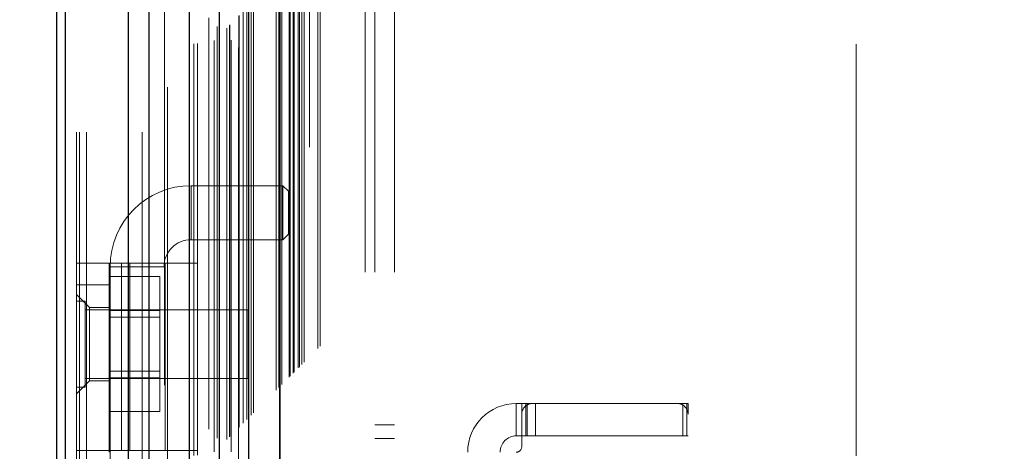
# Model space of a CAD drawing. Header units: inches. Extents: x 0.2 to 10.8, y 0.2 to 8.2.
# Tile 74 of 146: x 3.014 to 3.253, y 5.191 to 5.296. Entities that reach past the tile are written whole.
import ezdxf

# ---------------------------------------------------------------- set-up
doc = ezdxf.new("R2010")
doc.units = ezdxf.units.IN
doc.header["$MEASUREMENT"] = 0
doc.linetypes.add('HIDDEN', pattern=[0.075, 0.05, -0.025])
doc.layers.add('DIMENSIONS', color=140, linetype='Continuous')
doc.styles.add('SLDTEXTSTYLE0', font='TXT', dxfattribs={"width": 0.7})
doc.dimstyles.new('SLDDIMSTYLE0', dxfattribs={"dimtxt": 0.084961, "dimasz": 0.13, "dimexe": 0, "dimexo": 0.0625, "dimgap": 0.02124, "dimtad": 0, "dimtih": 1, "dimtoh": 1, "dimlfac": 15, "dimrnd": 1e-09, "dimzin": 12, "dimdsep": 46, "dimtxsty": 'SLDTEXTSTYLE0', "dimsah": 1, "dimcen": 0.09, "dimadec": 0, "dimazin": 3, "dimtfac": 1, "dimtofl": 0, "dimtmove": 0, "dimatfit": 3, "dimfxl": 0, "dimfrac": 2, "dimtolj": 1, "dimtzin": 12, "dimarcsym": 0})

# ---------------------------------------------------------------- blocks, each defined once
blk = doc.blocks.new('_D')
at = {"layer": 'DIMENSIONS'}
for p, q in [((3.20296, 5.33867), (2.61263, 5.33867)), ((2.73763, 5.33867), (2.73763, 4.5295)), ((2.57606, 4.37545), (2.54753, 4.37545)), ((2.54753, 4.37545), (2.54753, 4.24042)), ((2.89921, 4.37545), (2.92774, 4.37545)), ((2.92774, 4.37545), (2.92774, 4.24042)), ((2.54753, 4.24042), (2.57606, 4.24042)), ((2.92774, 4.24042), (2.89921, 4.24042)), ((2.73763, 3.34644), (2.73763, 4.2214)), ((3.20296, 3.34644), (2.61263, 3.34644))]:
    blk.add_line(p, q, dxfattribs=at)
for points in [[(2.73763, 5.33867), (2.71763, 5.20867), (2.75763, 5.20867)], [(2.73763, 3.34644), (2.75763, 3.47644), (2.71763, 3.47644)]]:
    blk.add_solid(points, dxfattribs=at)
at = {"layer": 'DIMENSIONS', "char_height": 0.083333, "attachment_point": 1, "style": 'SLDTEXTSTYLE0'}
for s, insert in [('29.88', (2.57606, 4.5019)), ('759.0', (2.57606, 4.34785))]:
    blk.add_mtext(s, dxfattribs=dict(at, insert=insert))

msp = doc.modelspace()

# ---------------------------------------------------------------- linework, layer by layer
at = {"color": 7, "linetype": 'HIDDEN', "lineweight": 18}
for p, q in [((3.0299896, 3.1682289), (3.0299896, 5.8855227)), ((3.0275896, 3.1682289), (3.0275896, 5.5243469)), ((3.0282925, 3.1682289), (3.0282925, 5.5239482)), ((3.0299896, 3.1682289), (3.0299896, 5.5231499)), ((3.0435533, 3.1682289), (3.0435533, 5.5167693)), ((3.0452504, 3.1682289), (3.0452504, 5.5165622)), ((3.048948, 5.5067044), (3.048948, 3.1784046)), ((3.0496871, 3.1791361), (3.0496871, 5.5059752)), ((3.0560896, 3.1896663), (3.0560896, 5.495445)), ((3.0569962, 3.1897518), (3.0569962, 5.4953595)), ((3.0596893, 5.4959989), (3.0596893, 3.1891124)), ((3.0610511, 3.1905001), (3.0610511, 5.4946112)), ((3.0617752, 5.4938867), (3.0617752, 3.1912227)), ((3.0640509, 3.1934999), (3.0640509, 5.4916114)), ((3.064702, 3.1941511), (3.064702, 5.4909602)), ((3.0648218, 3.1942708), (3.0648218, 5.4908405)), ((3.0651476, 5.4905221), (3.0651476, 3.1945986)), ((3.0669569, 5.4887313), (3.0669569, 3.19638)), ((3.0669816, 3.1964289), (3.0669816, 5.4886836)), ((3.0670888, 3.1965378), (3.0670888, 5.4885735)), ((3.0680442, 3.1974957), (3.0680442, 5.4876149)), ((3.068944, 3.198393), (3.068944, 5.4867183)), ((3.0693205, 5.4863751), (3.0693205, 3.1987362)), ((3.0699859, 3.1994349), (3.0699859, 5.4856764)), ((3.0705705, 3.2000195), (3.0705705, 5.4850918)), ((3.0760776, 3.2055266), (3.0760776, 5.4795847)), ((3.0767442, 3.2061933), (3.0767442, 5.478918)), ((3.0770776, 5.4785847), (3.0770776, 3.2065266)), ((3.0770776, 3.2065266), (3.0770776, 5.4785847)), ((3.0774109, 3.2068599), (3.0774109, 5.4782514)), ((3.077449, 3.2068841), (3.077449, 5.4782174)), ((3.0792442, 3.2086933), (3.0792442, 5.476418)), ((3.0792442, 3.2086933), (3.0792442, 5.476418)), ((3.079437, 3.208886), (3.079437, 5.4762253)), ((3.0801804, 3.2096294), (3.0801804, 5.4754819)), ((3.0804109, 3.2098599), (3.0804109, 5.4752514)), ((3.081709, 3.2111424), (3.081709, 5.4739677)), ((3.0822748, 3.2117238), (3.0822748, 5.4733875)), ((3.0828932, 3.2123422), (3.0828932, 5.4727691)), ((3.0861656, 3.2156146), (3.0861656, 5.4694967)), ((3.0867483, 3.2161996), (3.0867483, 5.4689281)), ((3.0976562, 3.2341622), (3.0976562, 5.4508955)), ((3.0976562, 3.2341622), (3.0976562, 5.4508955)), ((3.1000562, 3.2341622), (3.1000562, 5.4508955)), ((3.1048562, 3.2341622), (3.1048562, 5.4508955)), ((3.0769622, 3.264589), (3.0769622, 5.4205223)), ((3.0817622, 3.264589), (3.0817622, 5.4205223)), ((3.0841622, 3.264589), (3.0841622, 5.4205223)), ((3.0841622, 3.264589), (3.0841622, 5.4205223)), ((3.0919622, 5.4205223), (3.2169622, 5.2955223)), ((3.0767325, 5.3139973), (3.0767325, 5.2237086)), ((3.2169622, 3.389589), (3.2169622, 5.2955223)), ((3.0554111, 5.242074), (3.0554111, 5.2551974)), ((3.0777208, 5.2551974), (3.0554111, 5.2551974)), ((3.0777208, 5.2551974), (3.0777208, 5.242074)), ((3.0790331, 5.253885), (3.0777208, 5.2551974)), ((3.0790331, 5.253885), (3.0790331, 5.2433864)), ((3.0777208, 5.242074), (3.0790331, 5.2433864)), ((3.0554111, 5.242074), (3.0777208, 5.242074)), ((3.0275896, 5.2363942), (3.0569859, 5.2363942)), ((3.0354636, 5.1908562), (3.0354636, 5.2363942)), ((3.0384836, 5.1908562), (3.0384836, 5.2363942)), ((3.0405215, 5.2363942), (3.0405215, 5.1908562)), ((3.0491119, 5.1908562), (3.0491119, 5.2363942)), ((3.0569859, 5.1908562), (3.0569859, 5.2363942)), ((3.0357261, 5.2355123), (3.0488494, 5.2355123)), ((3.0357261, 5.2355123), (3.0357261, 5.0386619)), ((3.0488494, 5.0386619), (3.0488494, 5.2355123)), ((3.0354636, 5.2330923), (3.0477969, 5.2330923)), ((3.0477969, 5.2248939), (3.0477969, 5.2330923)), ((3.0275896, 5.2311449), (3.0354636, 5.2311449)), ((3.0307392, 5.2256331), (3.0275896, 5.2287827)), ((3.0296729, 5.2271122), (3.0275896, 5.2271122)), ((3.0296729, 5.2062789), (3.0296729, 5.2271122)), ((3.0692562, 5.2250289), (3.0296729, 5.2250289)), ((3.0307392, 5.2256331), (3.0307392, 5.2167092)), ((3.0354636, 5.2256331), (3.0307392, 5.2256331)), ((3.0354636, 5.2248939), (3.0477969, 5.2248939)), ((3.0477969, 5.2084972), (3.0477969, 5.2248939)), ((3.0692562, 5.2083622), (3.0692562, 5.2250289)), ((3.0477969, 5.2232255), (3.0354636, 5.2232255)), ((3.0307392, 5.2167092), (3.0307392, 5.2077853)), ((3.0354636, 5.2101655), (3.0477969, 5.2101655)), ((3.0275896, 5.2046357), (3.0307392, 5.2077853)), ((3.0296729, 5.2083622), (3.0692562, 5.2083622)), ((3.0307392, 5.2077853), (3.0354636, 5.2077853)), ((3.0354636, 5.2084972), (3.0477969, 5.2084972)), ((3.0477969, 5.2002988), (3.0477969, 5.2084972)), ((3.0275896, 5.2062789), (3.0296729, 5.2062789)), ((3.0354636, 5.2002988), (3.0477969, 5.2002988)), ((3.1344137, 5.2022735), (3.1344137, 5.1943995)), ((3.1344137, 5.2022735), (3.1357261, 5.2022735)), ((3.1357261, 5.2022735), (3.1370384, 5.2022735)), ((3.1357261, 5.1996488), (3.1357261, 5.2022735)), ((3.1367413, 5.1943995), (3.1367413, 5.2022735)), ((3.1370384, 5.1943995), (3.1370384, 5.2022735)), ((3.1383507, 5.2022735), (3.1370384, 5.2022735)), ((3.1735213, 5.2022735), (3.1383507, 5.2022735)), ((3.1390806, 5.1943995), (3.1390806, 5.2022735)), ((3.1748337, 5.2022735), (3.1735213, 5.2022735)), ((3.1748337, 5.2022735), (3.176146, 5.2022735)), ((3.1748337, 5.1943995), (3.1748337, 5.2022735)), ((3.1758606, 5.1943995), (3.1758606, 5.2022735)), ((3.176146, 5.1996488), (3.176146, 5.2022735)), ((3.1357261, 5.1996488), (3.1357261, 5.1917748)), ((3.176146, 5.0762892), (3.176146, 5.1996488)), ((3.1048562, 5.1971289), (3.1000562, 5.1971289)), ((3.1000562, 5.1937955), (3.1048562, 5.1937955)), ((3.1357261, 5.1943995), (3.1344137, 5.1943995)), ((3.1370384, 5.1943995), (3.1357261, 5.1943995)), ((3.1748337, 5.1943995), (3.1370384, 5.1943995)), ((3.176146, 5.1943995), (3.1748337, 5.1943995)), ((3.0569859, 5.1908562), (3.0275896, 5.1908562)), ((3.0354636, 5.1908562), (3.0354636, 5.1904625))]:
    msp.add_line(p, q, dxfattribs=at)
at = {"color": 7, "linetype": 'Continuous', "lineweight": 25}
for p, q in [((3.0227896, 3.1682289), (3.0227896, 5.5248924)), ((3.0248984, 3.1682289), (3.0248984, 5.5239482)), ((3.0401592, 3.1682289), (3.0401592, 5.5167693)), ((3.0452504, 3.1682289), (3.0452504, 5.5165622)), ((3.0549622, 5.4959989), (3.0549622, 3.1891124)), ((3.0622299, 5.4887313), (3.0622299, 3.19638)), ((3.0693205, 5.4863751), (3.0693205, 3.1987362))]:
    msp.add_line(p, q, dxfattribs=at)
at = {"color": 7, "linetype": 'HIDDEN', "lineweight": 18, "flags": 128}
msp.add_lwpolyline([(3.0769145, 5.4787359), (3.0769154, 4.3183776), (3.0769145, 3.2063777)], dxfattribs=at)
at = {"color": 7, "linetype": 'HIDDEN', "lineweight": 18}
for centre, radius, start, end in [((3.0554111, 5.2355123), 0.019685, 90, 180), ((3.0554111, 5.2355123), 0.0065617, 90, 180), ((3.1344137, 5.1904625), 0.011811, 90, 180), ((3.1383507, 5.1996488), 0.0026247, 90, 180), ((3.1735213, 5.1996488), 0.0026247, 0, 90), ((3.1344137, 5.1904625), 0.003937, 90, 180), ((3.1344137, 5.1917748), 0.0013123, 270, 0)]:
    msp.add_arc(centre, radius, start, end, dxfattribs=at)
msp.add_open_spline([(3.0814512, 3.2109068), (3.0814491, 3.216051), (3.0814445, 3.2276284), (3.0814469, 3.2457468), (3.081448, 3.2650563), (3.0814472, 3.29292), (3.0814475, 3.3292499), (3.0814473, 3.4128513), (3.0814475, 3.5771894), (3.0814473, 3.8974565), (3.0814477, 4.3861118), (3.0814461, 4.8900377), (3.0814488, 5.2334038), (3.081447, 5.3650676), (3.0814483, 5.3963196), (3.0814464, 5.4231915), (3.0814453, 5.4448704), (3.0814525, 5.4600801), (3.0814594, 5.4695551), (3.0814676, 5.4739306), (3.0814681, 5.4741923)], degree=3, knots=[0, 0, 0, 0, 0.00681866, 0.01534591, 0.02401606, 0.03241351, 0.05227944, 0.0721716, 0.14322762, 0.27011074, 0.49668772, 0.79094355, 0.93806785, 0.9518218, 0.9654648, 0.97949253, 0.98744074, 0.99420025, 0.99965311, 1, 1, 1, 1], dxfattribs=at)

# ---------------------------------------------------------------- dimensions: what is measured, and where the dimension line sits
at = {"layer": 'DIMENSIONS'}
dim = msp.add_linear_dim(base=(2.7376339, 3.3464446), p1=(3.2529622, 5.3386667), p2=(3.2529622, 3.3464446), angle=90, dimstyle='SLDDIMSTYLE0', dxfattribs=at)
dim.commit()
dim.dimension.update_dxf_attribs({"geometry": '_D', "text_midpoint": (2.7376339, 4.375454), "dimtype": 160})

doc.saveas('drawing.dxf')
